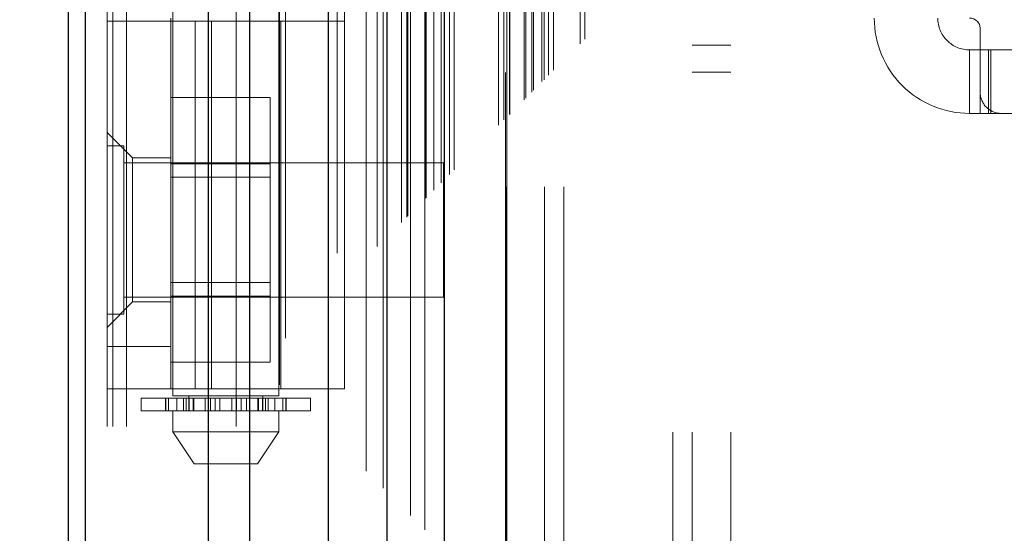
# Model space of a CAD drawing. Header units: inches. Extents: x 0.2 to 10.8, y 0.2 to 8.2.
# Tile 43 of 84: x 3.1304 to 3.3133, y 4.5763 to 4.6717. Entities that reach past the tile are written whole.
import ezdxf

# ---------------------------------------------------------------- set-up
doc = ezdxf.new("R2010")
doc.units = ezdxf.units.IN
doc.header["$MEASUREMENT"] = 0
doc.linetypes.add('HIDDEN', pattern=[0.07500000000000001, 0.05, -0.025])
doc.layers.add('DIMENSIONS', color=140, linetype='Continuous')
doc.styles.add('SLDTEXTSTYLE0', font='TXT', dxfattribs={"width": 0.7})
doc.dimstyles.new('SLDDIMSTYLE0', dxfattribs={"dimtxt": 0.0849609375, "dimasz": 0.13, "dimexe": 0, "dimexo": 0.0625, "dimgap": 0.021240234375, "dimtad": 0, "dimtih": 1, "dimtoh": 1, "dimlfac": 10, "dimrnd": 1e-09, "dimzin": 12, "dimdsep": 46, "dimtxsty": 'SLDTEXTSTYLE0', "dimsah": 1, "dimcen": 0.09, "dimadec": 0, "dimazin": 3, "dimtfac": 1, "dimtofl": 0, "dimtmove": 0, "dimatfit": 3, "dimfxl": 0, "dimfrac": 2, "dimtolj": 1, "dimtzin": 12, "dimarcsym": 0})

# ---------------------------------------------------------------- blocks, each defined once
blk = doc.blocks.new('_D_1')
at = {"layer": 'DIMENSIONS'}
for p, q in [((3.434696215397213, 5.051827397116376), (2.710224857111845, 5.051827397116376)), ((2.835224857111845, 5.051827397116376), (2.835224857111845, 4.418295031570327)), ((2.673650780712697, 4.264244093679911), (2.645120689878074, 4.264244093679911)), ((2.645120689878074, 4.264244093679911), (2.645120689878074, 4.129213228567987)), ((2.996798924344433, 4.264244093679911), (3.025329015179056, 4.264244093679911)), ((3.025329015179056, 4.264244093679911), (3.025329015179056, 4.129213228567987)), ((2.645120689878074, 4.129213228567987), (2.673650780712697, 4.129213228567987)), ((3.025329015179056, 4.129213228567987), (2.996798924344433, 4.129213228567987)), ((2.835224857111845, 3.263494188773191), (2.835224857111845, 4.110193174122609)), ((3.434629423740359, 3.263494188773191), (2.710224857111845, 3.263494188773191))]:
    blk.add_line(p, q, dxfattribs=at)
for points in [[(2.835224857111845, 5.051827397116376), (2.815224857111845, 4.921827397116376), (2.855224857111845, 4.921827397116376)], [(2.835224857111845, 3.263494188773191), (2.855224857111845, 3.393494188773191), (2.815224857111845, 3.393494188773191)]]:
    blk.add_solid(points, dxfattribs=at)
at = {"layer": 'DIMENSIONS', "char_height": 0.08333333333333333, "attachment_point": 1, "style": 'SLDTEXTSTYLE0'}
for s, insert in [('17.88', (2.673650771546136, 4.39068646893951)), ('454.2', (2.673650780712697, 4.236635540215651))]:
    blk.add_mtext(s, dxfattribs=dict(at, insert=insert))

msp = doc.modelspace()

# ---------------------------------------------------------------- linework, layer by layer
at = {"color": 7, "linetype": 'HIDDEN', "lineweight": 18}
for p, q in [((3.150237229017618, 2.996170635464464), (3.15023722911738, 5.685588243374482)), ((3.146637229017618, 2.996170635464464), (3.146637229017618, 5.330347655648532)), ((3.147691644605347, 2.996170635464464), (3.147691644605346, 5.329749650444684)), ((3.150237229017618, 2.996170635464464), (3.150237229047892, 5.328552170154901)), ((3.17058281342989, 2.996170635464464), (3.170582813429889, 5.318981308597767)), ((3.173128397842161, 2.996170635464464), (3.173128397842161, 5.318670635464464)), ((3.178674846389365, 5.303883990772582), (3.178674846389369, 3.011434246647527)), ((3.179783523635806, 3.012531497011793), (3.179783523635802, 5.302790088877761)), ((3.189387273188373, 3.028326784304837), (3.189387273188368, 5.286994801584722)), ((3.194786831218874, 5.287825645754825), (3.194786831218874, 3.027495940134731)), ((3.190747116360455, 3.028455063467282), (3.190747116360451, 5.286866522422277)), ((3.196829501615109, 3.029577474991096), (3.196829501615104, 5.285744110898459)), ((3.197915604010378, 5.284657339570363), (3.197915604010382, 3.030661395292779)), ((3.201329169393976, 3.034077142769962), (3.201329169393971, 5.281244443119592)), ((3.202305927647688, 3.035053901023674), (3.202305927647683, 5.280267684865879)), ((3.202485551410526, 3.035233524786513), (3.202485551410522, 5.28008806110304)), ((3.202974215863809, 5.279610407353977), (3.202974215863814, 3.035725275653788)), ((3.205688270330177, 5.276924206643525), (3.205688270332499, 3.038397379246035)), ((3.205725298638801, 3.038470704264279), (3.205725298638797, 5.276852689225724)), ((3.205886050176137, 3.038634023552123), (3.205886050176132, 5.27668756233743)), ((3.207319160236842, 3.040070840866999), (3.207319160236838, 5.275249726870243)), ((3.208668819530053, 3.04141679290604), (3.208668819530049, 5.273904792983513)), ((3.20923357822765, 5.27339003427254), (3.209233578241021, 3.041931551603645)), ((3.210231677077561, 3.042979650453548), (3.210231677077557, 5.272341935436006)), ((3.21110854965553, 3.043856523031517), (3.211108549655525, 5.271465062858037)), ((3.219369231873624, 3.052117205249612), (3.21936923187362, 5.263204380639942)), ((3.220369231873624, 3.053117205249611), (3.22036923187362, 5.262204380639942)), ((3.220624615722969, 5.261931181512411), (3.220624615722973, 3.053393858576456)), ((3.22086923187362, 5.261704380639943), (3.220869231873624, 3.053617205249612)), ((3.220869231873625, 3.053617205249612), (3.220869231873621, 5.261704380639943)), ((3.221369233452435, 3.054117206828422), (3.221369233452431, 5.261204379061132)), ((3.221426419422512, 3.054153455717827), (3.221426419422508, 5.261153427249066)), ((3.224119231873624, 3.056867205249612), (3.22411923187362, 5.258454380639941)), ((3.224119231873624, 3.056867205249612), (3.22411923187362, 5.258454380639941)), ((3.224408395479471, 3.057156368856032), (3.224408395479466, 5.2581652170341)), ((3.225523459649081, 3.058271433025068), (3.225523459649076, 5.257050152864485)), ((3.225869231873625, 3.058617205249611), (3.22586923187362, 5.256704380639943)), ((3.227816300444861, 3.060540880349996), (3.227816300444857, 5.254778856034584)), ((3.228665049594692, 3.061413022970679), (3.228665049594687, 5.253908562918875)), ((3.229592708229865, 3.062340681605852), (3.22959270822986, 5.252980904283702)), ((3.234501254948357, 3.067249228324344), (3.234501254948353, 5.24807235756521)), ((3.235375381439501, 3.068126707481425), (3.235375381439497, 5.247219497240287)), ((3.251737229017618, 3.095070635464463), (3.251737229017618, 5.220170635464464)), ((3.251737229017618, 3.095070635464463), (3.251737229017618, 5.220170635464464)), ((3.255337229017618, 3.095070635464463), (3.255337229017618, 5.220170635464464)), ((3.262537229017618, 3.095070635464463), (3.262537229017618, 5.220170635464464)), ((3.220696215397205, 3.140710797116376), (3.220696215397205, 5.174610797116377)), ((3.227896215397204, 3.140710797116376), (3.227896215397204, 5.174610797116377)), ((3.231496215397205, 3.140710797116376), (3.231496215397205, 5.174610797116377)), ((3.231496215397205, 3.140710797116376), (3.231496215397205, 5.174610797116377)), ((3.158841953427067, 4.897095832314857), (3.158841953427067, 4.601820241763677)), ((3.178526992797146, 4.601820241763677), (3.178526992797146, 4.897095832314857)), ((3.146637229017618, 4.671450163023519), (3.190731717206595, 4.671450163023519)), ((3.158448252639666, 4.672040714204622), (3.158448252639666, 4.671450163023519)), ((3.158448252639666, 4.603143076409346), (3.158448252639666, 4.671450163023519)), ((3.16297822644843, 4.603143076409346), (3.16297822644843, 4.671450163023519)), ((3.166035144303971, 4.671450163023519), (3.166035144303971, 4.603143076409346)), ((3.178920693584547, 4.603143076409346), (3.178920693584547, 4.671450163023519)), ((3.190731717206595, 4.603143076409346), (3.190731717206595, 4.671450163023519)), ((3.308841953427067, 4.670072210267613), (3.308841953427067, 4.658261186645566)), ((3.255337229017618, 4.667020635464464), (3.262537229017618, 4.667020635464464)), ((3.306873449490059, 4.666135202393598), (3.306873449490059, 4.65432417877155)), ((3.306873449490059, 4.666135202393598), (3.308841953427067, 4.666135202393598)), ((3.308841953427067, 4.666135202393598), (3.310810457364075, 4.666135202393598)), ((3.310364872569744, 4.65432417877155), (3.310364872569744, 4.666135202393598)), ((3.310810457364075, 4.65432417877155), (3.310810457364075, 4.666135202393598)), ((3.367503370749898, 4.666135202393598), (3.310810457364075, 4.666135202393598)), ((3.255337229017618, 4.662020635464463), (3.262537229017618, 4.662020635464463)), ((3.308841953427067, 4.65432417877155), (3.308841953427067, 4.658261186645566)), ((3.158448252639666, 4.657265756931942), (3.176948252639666, 4.657265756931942)), ((3.176948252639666, 4.644968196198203), (3.176948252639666, 4.657265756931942)), ((3.308841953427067, 4.65432417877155), (3.306873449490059, 4.65432417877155)), ((3.310810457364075, 4.65432417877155), (3.308841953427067, 4.65432417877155)), ((3.312778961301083, 4.65432417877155), (3.310810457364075, 4.65432417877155)), ((3.312778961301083, 4.65432417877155), (3.36553486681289, 4.65432417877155)), ((3.151361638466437, 4.646056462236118), (3.146637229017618, 4.650780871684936)), ((3.149762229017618, 4.648295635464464), (3.146637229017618, 4.648295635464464)), ((3.149762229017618, 4.617045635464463), (3.149762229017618, 4.648295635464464)), ((3.209137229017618, 4.645170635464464), (3.149762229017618, 4.645170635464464)), ((3.151361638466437, 4.646056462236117), (3.151361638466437, 4.632670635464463)), ((3.158448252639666, 4.646056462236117), (3.151361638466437, 4.646056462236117)), ((3.158448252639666, 4.644968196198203), (3.176948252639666, 4.644968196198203)), ((3.176948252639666, 4.620373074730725), (3.176948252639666, 4.644968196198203)), ((3.209137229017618, 4.620170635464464), (3.209137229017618, 4.645170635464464)), ((3.176948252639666, 4.642465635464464), (3.158448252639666, 4.642465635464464)), ((3.151361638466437, 4.632670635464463), (3.151361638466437, 4.61928480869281)), ((3.158448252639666, 4.622875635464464), (3.176948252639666, 4.622875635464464)), ((3.146637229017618, 4.614560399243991), (3.151361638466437, 4.61928480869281)), ((3.149762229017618, 4.620170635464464), (3.209137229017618, 4.620170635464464)), ((3.151361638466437, 4.61928480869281), (3.158448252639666, 4.61928480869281)), ((3.158448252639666, 4.620373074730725), (3.176948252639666, 4.620373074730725)), ((3.176948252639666, 4.608075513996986), (3.176948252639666, 4.620373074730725)), ((3.146637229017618, 4.617045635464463), (3.149762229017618, 4.617045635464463)), ((3.158448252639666, 4.611017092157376), (3.146637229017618, 4.611017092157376)), ((3.158448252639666, 4.608075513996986), (3.176948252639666, 4.608075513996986)), ((3.190731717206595, 4.603143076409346), (3.146637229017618, 4.603143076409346)), ((3.152936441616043, 4.601426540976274), (3.159593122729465, 4.601426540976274)), ((3.152936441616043, 4.601426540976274), (3.152936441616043, 4.599064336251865)), ((3.157480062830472, 4.601426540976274), (3.157480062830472, 4.599064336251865)), ((3.157523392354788, 4.599064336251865), (3.157523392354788, 4.601426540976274)), ((3.158063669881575, 4.601426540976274), (3.158063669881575, 4.599064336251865)), ((3.178526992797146, 4.601820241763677), (3.158841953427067, 4.601820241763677)), ((3.159593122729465, 4.601426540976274), (3.159593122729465, 4.599064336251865)), ((3.159593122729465, 4.601426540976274), (3.160816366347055, 4.601426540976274)), ((3.160816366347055, 4.599064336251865), (3.160816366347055, 4.601426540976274)), ((3.160816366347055, 4.601426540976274), (3.162712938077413, 4.601426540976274)), ((3.16130800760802, 4.599064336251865), (3.16130800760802, 4.601426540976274)), ((3.161794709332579, 4.601820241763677), (3.161794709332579, 4.599064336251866)), ((3.161794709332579, 4.601426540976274), (3.161794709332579, 4.599064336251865)), ((3.161881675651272, 4.601426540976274), (3.161881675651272, 4.599064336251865)), ((3.161891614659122, 4.599064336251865), (3.161891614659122, 4.601426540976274)), ((3.162635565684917, 4.599064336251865), (3.162635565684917, 4.601426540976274)), ((3.162712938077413, 4.601426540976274), (3.162712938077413, 4.599064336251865)), ((3.162712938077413, 4.601426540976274), (3.162731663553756, 4.601426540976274)), ((3.162712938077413, 4.601426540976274), (3.164820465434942, 4.601426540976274)), ((3.162731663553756, 4.599064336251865), (3.162731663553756, 4.601426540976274)), ((3.164820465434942, 4.601426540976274), (3.164820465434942, 4.599064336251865)), ((3.164820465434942, 4.601426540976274), (3.165838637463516, 4.601426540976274)), ((3.165838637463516, 4.599064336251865), (3.165838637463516, 4.601426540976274)), ((3.165838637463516, 4.601426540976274), (3.166707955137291, 4.601426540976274)), ((3.166707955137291, 4.601426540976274), (3.166707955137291, 4.599064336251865)), ((3.166707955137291, 4.601426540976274), (3.16759323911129, 4.601426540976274)), ((3.16759323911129, 4.599064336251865), (3.16759323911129, 4.601426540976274)), ((3.16759323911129, 4.601426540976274), (3.169775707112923, 4.601426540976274)), ((3.169775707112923, 4.601426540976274), (3.169775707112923, 4.599064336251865)), ((3.169775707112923, 4.601426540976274), (3.170660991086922, 4.601426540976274)), ((3.170660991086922, 4.599064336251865), (3.170660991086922, 4.601426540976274)), ((3.170660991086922, 4.601426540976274), (3.171530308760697, 4.601426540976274)), ((3.171530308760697, 4.601426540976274), (3.171530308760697, 4.599064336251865)), ((3.171530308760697, 4.601426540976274), (3.172548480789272, 4.601426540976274)), ((3.172548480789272, 4.599064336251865), (3.172548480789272, 4.601426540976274)), ((3.172548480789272, 4.601426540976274), (3.174637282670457, 4.601426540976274)), ((3.174637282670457, 4.601426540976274), (3.174656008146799, 4.601426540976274)), ((3.174637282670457, 4.601426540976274), (3.174637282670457, 4.599064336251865)), ((3.174656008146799, 4.599064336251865), (3.174656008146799, 4.601426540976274)), ((3.174656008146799, 4.601426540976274), (3.176552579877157, 4.601426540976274)), ((3.174733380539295, 4.601426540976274), (3.174733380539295, 4.599064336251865)), ((3.175477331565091, 4.601426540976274), (3.175477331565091, 4.599064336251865)), ((3.175487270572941, 4.599064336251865), (3.175487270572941, 4.601426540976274)), ((3.175574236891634, 4.599064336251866), (3.175574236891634, 4.601820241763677)), ((3.175574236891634, 4.599064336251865), (3.175574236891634, 4.601426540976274)), ((3.176060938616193, 4.601426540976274), (3.176060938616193, 4.599064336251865)), ((3.176552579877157, 4.601426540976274), (3.176552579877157, 4.599064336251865)), ((3.176552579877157, 4.601426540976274), (3.177775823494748, 4.601426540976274)), ((3.177775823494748, 4.599064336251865), (3.177775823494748, 4.601426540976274)), ((3.177775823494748, 4.601426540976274), (3.18443250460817, 4.601426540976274)), ((3.179305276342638, 4.599064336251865), (3.179305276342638, 4.601426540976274)), ((3.179845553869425, 4.601426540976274), (3.179845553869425, 4.599064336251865)), ((3.17988888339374, 4.599064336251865), (3.17988888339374, 4.601426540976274)), ((3.18443250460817, 4.599064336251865), (3.18443250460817, 4.601426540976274)), ((3.159593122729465, 4.599064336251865), (3.152936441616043, 4.599064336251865)), ((3.158841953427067, 4.599064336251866), (3.158841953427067, 4.59512732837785)), ((3.160816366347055, 4.599064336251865), (3.159593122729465, 4.599064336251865)), ((3.161969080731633, 4.599064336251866), (3.160816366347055, 4.599064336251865)), ((3.161881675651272, 4.599064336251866), (3.17539986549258, 4.599064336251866)), ((3.176552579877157, 4.599064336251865), (3.17539986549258, 4.599064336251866)), ((3.177775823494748, 4.599064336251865), (3.176552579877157, 4.599064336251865)), ((3.18443250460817, 4.599064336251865), (3.177775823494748, 4.599064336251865)), ((3.178526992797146, 4.59512732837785), (3.178526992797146, 4.599064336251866)), ((3.158841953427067, 4.59512732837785), (3.178526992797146, 4.59512732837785)), ((3.158841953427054, 4.59512732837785), (3.16277896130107, 4.589221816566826)), ((3.174589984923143, 4.589221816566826), (3.178526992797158, 4.59512732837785)), ((3.162778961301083, 4.589221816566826), (3.17458998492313, 4.589221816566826))]:
    msp.add_line(p, q, dxfattribs=at)
at = {"color": 7, "linetype": 'Continuous', "lineweight": 25}
for p, q in [((3.139437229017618, 2.996170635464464), (3.139437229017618, 5.33116597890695)), ((3.142600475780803, 2.996170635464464), (3.142600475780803, 5.329749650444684)), ((3.165491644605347, 2.996170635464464), (3.165491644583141, 5.318981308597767)), ((3.173128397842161, 2.996170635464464), (3.173128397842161, 5.318670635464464)), ((3.187696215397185, 5.287825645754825), (3.187696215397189, 3.027495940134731)), ((3.198597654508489, 5.276924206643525), (3.198597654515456, 3.038397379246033)), ((3.209233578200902, 5.273390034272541), (3.209233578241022, 3.041931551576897))]:
    msp.add_line(p, q, dxfattribs=at)
at = {"color": 7, "linetype": 'HIDDEN', "lineweight": 18}
for centre, radius, start, end in [((3.306873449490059, 4.672040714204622), 0.01771653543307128, 180, 270.0000000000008), ((3.306873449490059, 4.672040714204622), 0.005905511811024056, 180, 270.0000000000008), ((3.306873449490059, 4.670072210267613), 0.001968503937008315, 0, 90), ((3.312778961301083, 4.658261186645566), 0.003937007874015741, 180, 270.0000000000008)]:
    msp.add_arc(centre, radius, start, end, dxfattribs=at)
msp.add_open_spline([(3.227485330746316, 3.060239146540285), (3.227476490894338, 3.062807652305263), (3.22745138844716, 3.070101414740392), (3.227430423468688, 3.083342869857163), (3.227416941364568, 3.101037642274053), (3.22741605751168, 3.12160753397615), (3.227422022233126, 3.151025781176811), (3.227427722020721, 3.187548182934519), (3.227422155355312, 3.241998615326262), (3.227424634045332, 3.307174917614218), (3.227423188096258, 3.449403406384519), (3.227424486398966, 3.728917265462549), (3.227423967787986, 4.194355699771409), (3.227423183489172, 4.603859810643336), (3.227424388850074, 4.885801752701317), (3.22742210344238, 4.991392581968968), (3.227428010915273, 5.070751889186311), (3.227423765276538, 5.124050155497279), (3.227417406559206, 5.150981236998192), (3.227416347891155, 5.176473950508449), (3.22742971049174, 5.198964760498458), (3.227460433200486, 5.217692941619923), (3.227502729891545, 5.232764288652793), (3.227548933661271, 5.244689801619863), (3.227584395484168, 5.251743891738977), (3.227598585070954, 5.254879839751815), (3.227599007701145, 5.254973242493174)], degree=3, knots=[0, 0, 0, 0, 0.003510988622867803, 0.009970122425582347, 0.018099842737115, 0.02769812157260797, 0.03808723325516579, 0.05831184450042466, 0.07762083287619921, 0.1125158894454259, 0.1474017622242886, 0.2720338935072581, 0.4945852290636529, 0.783612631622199, 0.8317877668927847, 0.8799735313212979, 0.9279454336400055, 0.9402645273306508, 0.9528272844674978, 0.964757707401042, 0.9751106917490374, 0.9835701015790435, 0.990357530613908, 0.995711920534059, 0.999872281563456, 1, 1, 1, 1], dxfattribs=at)

# ---------------------------------------------------------------- dimensions: what is measured, and where the dimension line sits
at = {"layer": 'DIMENSIONS'}
dim = msp.add_linear_dim(base=(2.835224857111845, 3.263494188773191), p1=(3.484696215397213, 5.051827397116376), p2=(3.484629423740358, 3.263494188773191), angle=90.0000000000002, dimstyle='SLDDIMSTYLE0', dxfattribs=at)
dim.commit()
dim.dimension.update_dxf_attribs({"geometry": '_D_1', "text_midpoint": (2.835224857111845, 4.264244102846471), "dimtype": 160})

doc.saveas('drawing.dxf')
